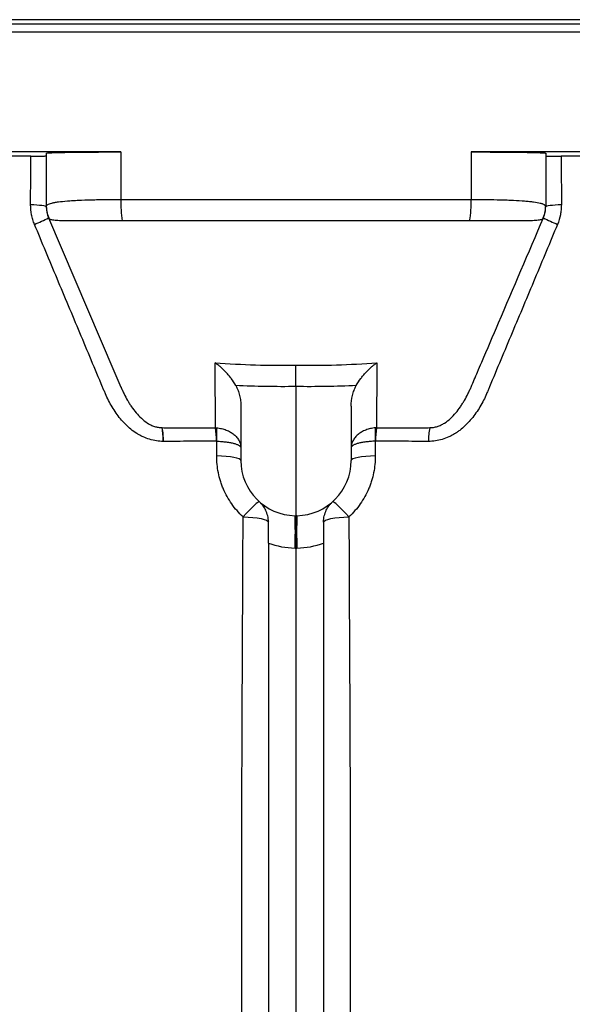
# Model space of a CAD drawing. Header units: millimetres. Extents: x 212 to 2672, y 434 to 2559.
# Tile 14 of 15: x 2165 to 2365, y 2202 to 2559. Entities that reach past the tile are written whole.
import ezdxf

# ---------------------------------------------------------------- set-up
doc = ezdxf.new("R2010")
doc.units = ezdxf.units.MM

msp = doc.modelspace()

# ---------------------------------------------------------------- linework, layer by layer
at = {"color": 7, "linetype": 'Continuous', "lineweight": 25}
for p, q in [((2607.71, 2559.08), (1922.71, 2559.08)), ((2265.21, 2557.48), (1861.03, 2557.48)), ((2669.39, 2557.48), (2265.21, 2557.48)), ((2201.62, 2511.08), (1977.77, 2511.08)), ((2174.63, 2510.64), (2174.63, 2491.33)), ((2201.62, 2511.08), (2201.62, 2493.86)), ((2552.65, 2511.08), (2328.8, 2511.08)), ((2328.8, 2511.08), (2328.8, 2493.86)), ((2355.8, 2510.64), (2355.8, 2491.33)), ((2174.63, 2491.14), (2174.63, 2491.33)), ((2175.43, 2487.2), (2199.17, 2431.67)), ((2175.43, 2487.2), (2175.43, 2487.2)), ((2199.17, 2431.67), (2201.69, 2425.77)), ((2265.21, 2425.94), (2265.21, 2379.08)), ((2245.21, 2418.87), (2245.21, 2399.09)), ((2285.21, 2418.87), (2285.21, 2399.09)), ((2264.86, 2379.09), (2265.21, 2379.08)), ((2265.56, 2379.09), (2265.21, 2379.08)), ((2265.21, 2379.08), (2265.21, 2367.35)), ((2255.21, 2369.13), (2255.21, 1869.03)), ((2275.21, 2369.13), (2275.21, 1869.03)), ((2265.21, 2367.35), (2264.86, 2367.36)), ((2265.56, 2367.36), (2265.21, 2367.35)), ((2265.21, 2367.35), (2265.21, 1869.06))]:
    msp.add_line(p, q, dxfattribs=at)
at = {"color": 1, "linetype": 'Continuous', "lineweight": 25}
for p, q in [((2265.21, 2554.56), (1858.71, 2554.56)), ((2671.71, 2554.56), (2265.21, 2554.56))]:
    msp.add_line(p, q, dxfattribs=at)
at = {"color": 7, "linetype": 'Continuous', "lineweight": 25, "flags": 128}
for points in [[(2174.63, 2491.13), (2174.53, 2491.26), (2174.22, 2491.39), (2173.73, 2491.5), (2173.05, 2491.61), (2172.21, 2491.71), (2171.23, 2491.79), (2170.13, 2491.86), (2168.94, 2491.9)], [(2361.48, 2491.9), (2360.29, 2491.86), (2359.19, 2491.79), (2358.21, 2491.71), (2357.37, 2491.61), (2356.7, 2491.5), (2356.2, 2491.39), (2355.9, 2491.26), (2355.8, 2491.13)], [(2245.21, 2399.09), (2245.05, 2399.4), (2244.56, 2399.69), (2243.77, 2399.97), (2242.7, 2400.22), (2241.39, 2400.44), (2239.88, 2400.6), (2238.21, 2400.72), (2236.44, 2400.79)], [(2293.98, 2400.79), (2292.22, 2400.72), (2290.55, 2400.6), (2289.03, 2400.44), (2287.72, 2400.22), (2286.65, 2399.97), (2285.86, 2399.69), (2285.37, 2399.4), (2285.21, 2399.09)], [(2251.88, 2384.18), (2251.69, 2384.15), (2251.31, 2383.91), (2250.75, 2383.45), (2250.03, 2382.8), (2249.17, 2381.97), (2248.19, 2380.98), (2247.13, 2379.87), (2246.01, 2378.67)], [(2284.42, 2378.67), (2283.3, 2379.87), (2282.23, 2380.98), (2281.25, 2381.97), (2280.39, 2382.8), (2279.67, 2383.45), (2279.11, 2383.91), (2278.73, 2384.15), (2278.54, 2384.18)], [(2246.01, 2378.67), (2247.84, 2378.61), (2249.58, 2378.48), (2251.17, 2378.29), (2252.56, 2378.05), (2253.69, 2377.76), (2254.52, 2377.44), (2255.04, 2377.09), (2255.21, 2376.73)], [(2275.21, 2376.73), (2275.38, 2377.09), (2275.9, 2377.44), (2276.73, 2377.76), (2277.86, 2378.05), (2279.25, 2378.29), (2280.84, 2378.48), (2282.58, 2378.61), (2284.42, 2378.67)]]:
    msp.add_lwpolyline(points, dxfattribs=at)
at = {"color": 1, "linetype": 'Continuous', "lineweight": 25, "flags": 128}
msp.add_lwpolyline([(2354.99, 2487.2), (2354.99, 2487.2)], dxfattribs=at)
at = {"color": 7, "linetype": 'Continuous', "lineweight": 25}
for centre, radius, start, end in [((2184.3, 2491.33), 9.67, 180.0251, 208.7129), ((2184.63, 2491.13), 10, 180.2326, 203.1648), ((2245.96, 2493.25), 44.34, 179.207, 189.2976), ((2284.46, 2493.25), 44.34, 350.7026, 0.7933), ((2346.12, 2491.33), 9.67, 331.286, 359.9749), ((2153.66, 2526.74), 45.13, 291.7003, 298.8373), ((2376.76, 2526.73), 45.13, 241.1622, 248.2995), ((2187.04, 2405.94), 30.03, 0.198, 9.7512), ((2187.2, 2405.8), 29.95, 0.4551, 10.0374), ((2196.96, 2405.68), 39.41, 0.6336, 7.7566), ((2193.62, 2408.54), 42.9, 356.7566, 3.2434), ((2336.8, 2408.54), 42.9, 176.7566, 183.2434), ((2333.46, 2405.68), 39.41, 172.2453, 179.368), ((2343.22, 2405.81), 29.96, 169.9726, 179.5538), ((2265.21, 2399.09), 20, 180, 269), ((2265.21, 2399.09), 20, 271, 0), ((2111.13, 2373.22), 153.84, 357.8143, 2.1857), ((2407.59, 2373.22), 142.15, 177.6344, 182.3656), ((2265.39, 2397.35), 30, 250.1749, 269), ((2265.04, 2397.35), 30, 271, 289.8251)]:
    msp.add_arc(centre, radius, start, end, dxfattribs=at)
for points, knots in [([(2168.96, 2509.56), (2166.74, 2509.56), (2164.53, 2509.56), (2160.13, 2509.56), (2157.93, 2509.56), (2155.75, 2509.56)], [0, 0, 0, 0, 0.5, 0.5, 1, 1, 1, 1]), ([(2168.96, 2509.56), (2169.78, 2509.56), (2170.54, 2509.56), (2171.59, 2509.57), (2171.92, 2509.57), (2172.53, 2509.58), (2172.8, 2509.58), (2173.18, 2509.59), (2173.31, 2509.59), (2173.53, 2509.6), (2173.64, 2509.6), (2173.93, 2509.61), (2174.09, 2509.61), (2174.36, 2509.63), (2174.46, 2509.63), (2174.59, 2509.65), (2174.63, 2509.65), (2174.63, 2509.66)], [0, 0, 0, 0, 0.25, 0.25, 0.375, 0.375, 0.5, 0.5, 0.5625, 0.5625, 0.625, 0.625, 0.75, 0.75, 0.875, 0.875, 1, 1, 1, 1]), ([(2174.63, 2510.64), (2174.63, 2510.67), (2174.8, 2510.7), (2175.29, 2510.74), (2175.49, 2510.76), (2175.86, 2510.78), (2176, 2510.79), (2176.29, 2510.8), (2176.44, 2510.81), (2177.26, 2510.84), (2178.07, 2510.87), (2179.49, 2510.91), (2180, 2510.92), (2180.82, 2510.93), (2181.1, 2510.94), (2181.68, 2510.95), (2181.98, 2510.96), (2183.52, 2510.98), (2184.86, 2511), (2187.04, 2511.02), (2187.79, 2511.03), (2189.35, 2511.04), (2190.16, 2511.05), (2192.63, 2511.06), (2194.35, 2511.07), (2197.01, 2511.08), (2197.91, 2511.08), (2199.75, 2511.08), (2200.68, 2511.08), (2201.62, 2511.08)], [0, 0, 0, 0, 0.125, 0.125, 0.1875, 0.1875, 0.21875, 0.21875, 0.25, 0.25, 0.375, 0.375, 0.4375, 0.4375, 0.46875, 0.46875, 0.5, 0.5, 0.625, 0.625, 0.6875, 0.6875, 0.75, 0.75, 0.875, 0.875, 0.9375, 0.9375, 1, 1, 1, 1]), ([(2328.8, 2511.08), (2330.68, 2511.08), (2332.51, 2511.08), (2335.16, 2511.07), (2336.04, 2511.07), (2337.33, 2511.06), (2337.75, 2511.06), (2338.6, 2511.06), (2339.02, 2511.06), (2341.09, 2511.04), (2342.64, 2511.03), (2344.81, 2511.01), (2345.51, 2511), (2346.53, 2510.98), (2346.86, 2510.98), (2347.5, 2510.97), (2347.82, 2510.97), (2349.36, 2510.94), (2350.45, 2510.92), (2351.87, 2510.88), (2352.31, 2510.87), (2353.12, 2510.84), (2353.49, 2510.83), (2354.47, 2510.79), (2354.96, 2510.76), (2355.46, 2510.72), (2355.59, 2510.7), (2355.75, 2510.67), (2355.8, 2510.65), (2355.8, 2510.64)], [0, 0, 0, 0, 0.125, 0.125, 0.1875, 0.1875, 0.21875, 0.21875, 0.25, 0.25, 0.375, 0.375, 0.4375, 0.4375, 0.46875, 0.46875, 0.5, 0.5, 0.625, 0.625, 0.6875, 0.6875, 0.75, 0.75, 0.875, 0.875, 0.9375, 0.9375, 1, 1, 1, 1]), ([(2355.8, 2509.66), (2355.8, 2509.65), (2355.93, 2509.63), (2356.33, 2509.61), (2356.49, 2509.61), (2356.88, 2509.6), (2357.11, 2509.59), (2357.48, 2509.59), (2357.62, 2509.58), (2357.9, 2509.58), (2358.04, 2509.58), (2358.5, 2509.57), (2358.82, 2509.57), (2359.52, 2509.57), (2359.89, 2509.56), (2360.66, 2509.56), (2361.06, 2509.56), (2361.47, 2509.56)], [0, 0, 0, 0, 0.25, 0.25, 0.375, 0.375, 0.5, 0.5, 0.5625, 0.5625, 0.625, 0.625, 0.75, 0.75, 0.875, 0.875, 1, 1, 1, 1]), ([(2374.67, 2509.56), (2372.49, 2509.56), (2370.29, 2509.56), (2365.89, 2509.56), (2363.68, 2509.56), (2361.47, 2509.56)], [0, 0, 0, 0, 0.5, 0.5, 1, 1, 1, 1]), ([(2170.35, 2484.8), (2170.12, 2485.37), (2169.91, 2485.95), (2169.56, 2487.12), (2169.41, 2487.71), (2169.06, 2489.48), (2168.94, 2490.69), (2168.94, 2491.9)], [0, 0, 0, 0, 0.25, 0.25, 0.5, 0.5, 1, 1, 1, 1]), ([(2174.63, 2491.33), (2174.63, 2491.45), (2174.67, 2491.57), (2174.84, 2491.8), (2174.96, 2491.91), (2175.45, 2492.21), (2175.94, 2492.39), (2176.76, 2492.59), (2176.93, 2492.63), (2177.29, 2492.71), (2177.49, 2492.75), (2178.09, 2492.86), (2178.53, 2492.92), (2179.95, 2493.11), (2181.04, 2493.22), (2182.88, 2493.37), (2183.53, 2493.41), (2184.88, 2493.49), (2185.58, 2493.53), (2187.76, 2493.63), (2189.31, 2493.69), (2191.38, 2493.74), (2191.81, 2493.75), (2192.65, 2493.77), (2193.08, 2493.78), (2194.37, 2493.81), (2195.25, 2493.82), (2197.91, 2493.85), (2199.74, 2493.86), (2201.62, 2493.86)], [0, 0, 0, 0, 0.0625, 0.0625, 0.125, 0.125, 0.25, 0.25, 0.28125, 0.28125, 0.3125, 0.3125, 0.375, 0.375, 0.5, 0.5, 0.5625, 0.5625, 0.625, 0.625, 0.75, 0.75, 0.78125, 0.78125, 0.8125, 0.8125, 0.875, 0.875, 1, 1, 1, 1]), ([(2201.62, 2493.86), (2206.88, 2493.86), (2212.15, 2493.86), (2222.72, 2493.85), (2228.02, 2493.84), (2238.63, 2493.84), (2243.94, 2493.83), (2254.58, 2493.83), (2259.9, 2493.83), (2270.55, 2493.83), (2275.87, 2493.83), (2286.49, 2493.83), (2291.8, 2493.84), (2302.4, 2493.84), (2307.7, 2493.85), (2318.27, 2493.86), (2323.54, 2493.86), (2328.8, 2493.86)], [0, 0, 0, 0, 0.125, 0.125, 0.25, 0.25, 0.375, 0.375, 0.5, 0.5, 0.625, 0.625, 0.75, 0.75, 0.875, 0.875, 1, 1, 1, 1]), ([(2328.8, 2493.86), (2329.74, 2493.86), (2330.68, 2493.86), (2332.52, 2493.85), (2333.43, 2493.84), (2336.09, 2493.81), (2337.81, 2493.78), (2340.28, 2493.71), (2341.1, 2493.69), (2342.66, 2493.63), (2343.41, 2493.6), (2345.59, 2493.49), (2346.93, 2493.41), (2348.47, 2493.29), (2348.77, 2493.27), (2349.35, 2493.22), (2349.63, 2493.19), (2350.45, 2493.11), (2350.96, 2493.05), (2352.38, 2492.86), (2353.18, 2492.72), (2354, 2492.51), (2354.15, 2492.47), (2354.44, 2492.38), (2354.57, 2492.34), (2354.94, 2492.2), (2355.14, 2492.11), (2355.63, 2491.8), (2355.8, 2491.58), (2355.8, 2491.33)], [0, 0, 0, 0, 0.0625, 0.0625, 0.125, 0.125, 0.25, 0.25, 0.3125, 0.3125, 0.375, 0.375, 0.5, 0.5, 0.53125, 0.53125, 0.5625, 0.5625, 0.625, 0.625, 0.75, 0.75, 0.78125, 0.78125, 0.8125, 0.8125, 0.875, 0.875, 1, 1, 1, 1]), ([(2355.8, 2491.33), (2355.8, 2491.22), (2355.8, 2491.15), (2355.8, 2491.13), (2355.8, 2491.13), (2355.8, 2491.13), (2355.8, 2491.13), (2355.8, 2491.13), (2355.8, 2491.13), (2355.8, 2491.13)], [0, 0, 0, 0, 0.25, 0.25, 0.3125, 0.3125, 0.375, 0.5, 1, 1, 1, 1]), ([(2361.48, 2491.9), (2361.48, 2491.29), (2361.45, 2490.68), (2361.33, 2489.47), (2361.24, 2488.87), (2360.89, 2487.09), (2360.54, 2485.93), (2360.07, 2484.8)], [0, 0, 0, 0, 0.25, 0.25, 0.5, 0.5, 1, 1, 1, 1]), ([(2175.82, 2486.68), (2175.75, 2486.72), (2175.68, 2486.79), (2175.58, 2486.92), (2175.55, 2486.96), (2175.51, 2487.05), (2175.48, 2487.09), (2175.46, 2487.15), (2175.44, 2487.17), (2175.44, 2487.19), (2175.44, 2487.19), (2175.43, 2487.2), (2175.43, 2487.2)], [0, 0, 0, 0, 0.5, 0.5, 0.75, 0.75, 0.875, 0.9375, 0.96875, 0.984375, 0.984375, 1, 1, 1, 1]), ([(2332.58, 2434.78), (2334.62, 2439.54), (2342.04, 2456.9), (2349.55, 2474.46), (2354.99, 2487.2)], [0, 0, 0, 0, 0.274758, 1, 1, 1, 1]), ([(2354.99, 2487.2), (2354.96, 2487.14), (2354.93, 2487.07), (2354.87, 2486.96), (2354.84, 2486.92), (2354.74, 2486.79), (2354.68, 2486.72), (2354.61, 2486.68)], [0, 0, 0, 0, 0.25, 0.25, 0.5, 0.5, 1, 1, 1, 1]), ([(2207.47, 2408.9), (2206.72, 2409.39), (2206, 2409.91), (2204.61, 2411.04), (2203.95, 2411.64), (2202.06, 2413.54), (2200.94, 2414.91), (2198.91, 2417.79), (2198.01, 2419.31), (2196.79, 2421.69), (2196.41, 2422.49), (2195.89, 2423.72), (2195.72, 2424.13), (2195.38, 2424.95), (2192.46, 2431.91), (2189.54, 2438.88), (2184.05, 2452), (2181.3, 2458.56), (2175.81, 2471.68), (2173.08, 2478.24), (2170.35, 2484.8)], [0, 0, 0, 0, 0.03125, 0.03125, 0.0625, 0.0625, 0.125, 0.125, 0.1875, 0.1875, 0.21875, 0.21875, 0.234375, 0.234375, 0.25, 0.5, 0.5, 0.75, 0.75, 1, 1, 1, 1]), ([(2202.2, 2486.08), (2200.52, 2486.08), (2198.89, 2486.08), (2196.5, 2486.08), (2195.72, 2486.08), (2194.17, 2486.07), (2193.4, 2486.07), (2191.16, 2486.07), (2189.74, 2486.06), (2187.73, 2486.06), (2187.07, 2486.06), (2185.81, 2486.06), (2185.19, 2486.06), (2183.44, 2486.07), (2182.37, 2486.08), (2180.92, 2486.1), (2180.47, 2486.11), (2179.6, 2486.14), (2179.2, 2486.16), (2178.08, 2486.22), (2177.46, 2486.27), (2176.7, 2486.39), (2176.48, 2486.44), (2176.19, 2486.52), (2176.1, 2486.55), (2175.95, 2486.62), (2175.88, 2486.65), (2175.82, 2486.68)], [0, 0, 0, 0, 0.125, 0.125, 0.1875, 0.1875, 0.25, 0.25, 0.375, 0.375, 0.4375, 0.4375, 0.5, 0.5, 0.625, 0.625, 0.6875, 0.6875, 0.75, 0.75, 0.875, 0.875, 0.9375, 0.9375, 0.96875, 0.96875, 1, 1, 1, 1]), ([(2328.22, 2486.08), (2323.01, 2486.08), (2317.79, 2486.08), (2307.32, 2486.08), (2302.07, 2486.08), (2291.56, 2486.08), (2286.3, 2486.08), (2275.77, 2486.08), (2270.5, 2486.08), (2259.95, 2486.08), (2254.68, 2486.08), (2244.13, 2486.08), (2238.87, 2486.08), (2228.36, 2486.08), (2223.11, 2486.08), (2212.63, 2486.08), (2207.41, 2486.08), (2202.2, 2486.08)], [0, 0, 0, 0, 0.125, 0.125, 0.25, 0.25, 0.375, 0.375, 0.5, 0.5, 0.625, 0.625, 0.75, 0.75, 0.875, 0.875, 1, 1, 1, 1]), ([(2360.07, 2484.8), (2357.35, 2478.24), (2354.61, 2471.69), (2349.13, 2458.58), (2346.38, 2452.02), (2340.89, 2438.92), (2338.15, 2432.37), (2335.24, 2425.41), (2335.06, 2425), (2334.72, 2424.18), (2334.55, 2423.77), (2334.03, 2422.54), (2333.65, 2421.74), (2332.85, 2420.16), (2332.42, 2419.37), (2331.5, 2417.85), (2331.02, 2417.1), (2330, 2415.64), (2329.46, 2414.93), (2328.32, 2413.56), (2327.72, 2412.9), (2326.46, 2411.64), (2325.8, 2411.04), (2324.77, 2410.19), (2324.24, 2409.79), (2323.6, 2409.34), (2323.33, 2409.15), (2323.14, 2409.03), (2323.05, 2408.96), (2322.95, 2408.91)], [0, 0, 0, 0, 0.25, 0.25, 0.5, 0.5, 0.75, 0.75, 0.765625, 0.765625, 0.78125, 0.78125, 0.8125, 0.8125, 0.84375, 0.84375, 0.875, 0.875, 0.90625, 0.90625, 0.9375, 0.9375, 0.96875, 0.96875, 0.984375, 0.992187, 0.996094, 0.996094, 1, 1, 1, 1]), ([(2354.61, 2486.68), (2354.48, 2486.61), (2354.33, 2486.55), (2353.95, 2486.44), (2353.73, 2486.39), (2352.97, 2486.27), (2352.35, 2486.22), (2351.23, 2486.16), (2350.82, 2486.14), (2349.97, 2486.11), (2349.51, 2486.1), (2348.55, 2486.09), (2348.04, 2486.08), (2346.97, 2486.07), (2346.41, 2486.07), (2344.64, 2486.06), (2343.38, 2486.06), (2341.37, 2486.06), (2340.68, 2486.07), (2339.26, 2486.07), (2338.52, 2486.07), (2336.28, 2486.07), (2334.74, 2486.08), (2332.35, 2486.08), (2331.54, 2486.08), (2329.89, 2486.08), (2329.06, 2486.08), (2328.22, 2486.08)], [0, 0, 0, 0, 0.0625, 0.0625, 0.125, 0.125, 0.25, 0.25, 0.3125, 0.3125, 0.375, 0.375, 0.4375, 0.4375, 0.5, 0.5, 0.625, 0.625, 0.6875, 0.6875, 0.75, 0.75, 0.875, 0.875, 0.9375, 0.9375, 1, 1, 1, 1]), ([(2235.88, 2434.58), (2240.76, 2434.21), (2245.65, 2433.95), (2255.42, 2433.65), (2260.32, 2433.62), (2265.21, 2433.69)], [0, 0, 0, 0, 0.5, 0.5, 1, 1, 1, 1]), ([(2236.01, 2410.99), (2235.99, 2414.48), (2235.97, 2417.97), (2235.95, 2421.46), (2235.93, 2425.83), (2235.9, 2430.2), (2235.88, 2434.58)], [0, 0, 0, 0, 0.01665679, 0.01665679, 0.01665679, 0.0375052, 0.0375052, 0.0375052, 0.0375052]), ([(2243.34, 2426.33), (2242.85, 2427.21), (2242.31, 2428.03), (2241.44, 2429.21), (2241.13, 2429.59), (2240.52, 2430.33), (2240.2, 2430.69), (2239.25, 2431.72), (2238.59, 2432.36), (2237.59, 2433.25), (2237.25, 2433.53), (2236.74, 2433.94), (2236.57, 2434.07), (2236.23, 2434.33), (2236.05, 2434.45), (2235.88, 2434.58)], [0, 0, 0, 0, 0.25, 0.25, 0.375, 0.375, 0.5, 0.5, 0.75, 0.75, 0.875, 0.875, 0.9375, 0.9375, 1, 1, 1, 1]), ([(2265.21, 2433.69), (2270.1, 2433.62), (2275, 2433.65), (2284.78, 2433.95), (2289.66, 2434.21), (2294.54, 2434.58)], [0, 0, 0, 0, 0.5, 0.5, 1, 1, 1, 1]), ([(2265.21, 2425.94), (2265.21, 2426.69), (2265.21, 2427.42), (2265.21, 2428.49), (2265.21, 2428.85), (2265.21, 2429.55), (2265.21, 2429.89), (2265.21, 2430.89), (2265.21, 2431.52), (2265.21, 2432.4), (2265.21, 2432.68), (2265.21, 2433.07), (2265.21, 2433.2), (2265.21, 2433.45), (2265.21, 2433.57), (2265.21, 2433.69)], [0, 0, 0, 0, 0.25, 0.25, 0.375, 0.375, 0.5, 0.5, 0.75, 0.75, 0.875, 0.875, 0.9375, 0.9375, 1, 1, 1, 1]), ([(2287.08, 2426.33), (2287.57, 2427.21), (2288.12, 2428.03), (2288.99, 2429.21), (2289.29, 2429.59), (2289.9, 2430.33), (2290.22, 2430.69), (2291.18, 2431.73), (2291.84, 2432.37), (2292.84, 2433.25), (2293.17, 2433.53), (2293.68, 2433.94), (2293.85, 2434.07), (2294.11, 2434.26), (2294.2, 2434.33), (2294.37, 2434.45), (2294.46, 2434.52), (2294.54, 2434.58)], [0, 0, 0, 0, 0.25, 0.25, 0.375, 0.375, 0.5, 0.5, 0.75, 0.75, 0.875, 0.875, 0.9375, 0.9375, 0.96875, 0.96875, 1, 1, 1, 1]), ([(2294.54, 2434.58), (2294.52, 2430.2), (2294.5, 2425.83), (2294.47, 2421.46), (2294.45, 2417.97), (2294.44, 2414.48), (2294.41, 2410.99)], [0, 0, 0, 0, 0.02084836, 0.02084836, 0.02084836, 0.03750519, 0.03750519, 0.03750519, 0.03750519]), ([(2328.73, 2425.77), (2328.73, 2425.77), (2329.51, 2427.58), (2330.79, 2430.58), (2332.07, 2433.59), (2332.58, 2434.78)], [0, 0, 0, 0, 0.000006, 0.604395, 1, 1, 1, 1]), ([(2265.21, 2425.94), (2261.57, 2425.89), (2257.92, 2425.9), (2250.63, 2426.02), (2246.98, 2426.15), (2243.34, 2426.33)], [0, 0, 0, 0, 0.5, 0.5, 1, 1, 1, 1]), ([(2243.34, 2426.33), (2243.66, 2425.76), (2243.94, 2425.17), (2244.4, 2423.98), (2244.59, 2423.36), (2244.9, 2422.11), (2245.02, 2421.46), (2245.17, 2420.17), (2245.21, 2419.52), (2245.21, 2418.87)], [0, 0, 0, 0, 0.25, 0.25, 0.5, 0.5, 0.75, 0.75, 1, 1, 1, 1]), ([(2287.08, 2426.33), (2283.44, 2426.15), (2279.79, 2426.02), (2272.5, 2425.9), (2268.86, 2425.89), (2265.21, 2425.94)], [0, 0, 0, 0, 0.5, 0.5, 1, 1, 1, 1]), ([(2285.21, 2418.87), (2285.21, 2420.17), (2285.36, 2421.45), (2285.82, 2423.34), (2286.02, 2423.96), (2286.49, 2425.17), (2286.76, 2425.76), (2287.08, 2426.33)], [0, 0, 0, 0, 0.5, 0.5, 0.75, 0.75, 1, 1, 1, 1]), ([(2201.69, 2425.77), (2201.69, 2425.76), (2201.69, 2425.76), (2201.7, 2425.75), (2201.71, 2425.73), (2201.73, 2425.68), (2201.77, 2425.59), (2201.84, 2425.41), (2201.91, 2425.26), (2202.05, 2424.95), (2202.14, 2424.75), (2202.42, 2424.14), (2202.61, 2423.74), (2203.21, 2422.52), (2203.64, 2421.73), (2204.32, 2420.55), (2204.55, 2420.16), (2205.03, 2419.4), (2205.28, 2419.02), (2206.05, 2417.89), (2206.6, 2417.15), (2207.79, 2415.73), (2208.43, 2415.05), (2209.8, 2413.79), (2210.53, 2413.21), (2211.72, 2412.46), (2212.13, 2412.23), (2212.98, 2411.82), (2213.42, 2411.64), (2214.32, 2411.35), (2214.77, 2411.23), (2215.7, 2411.08), (2216.17, 2411.03), (2216.65, 2411.03)], [0, 0, 0, 0, 0.000977, 0.000977, 0.001953, 0.003906, 0.007812, 0.015625, 0.03125, 0.03125, 0.0625, 0.0625, 0.125, 0.125, 0.25, 0.25, 0.3125, 0.3125, 0.375, 0.375, 0.5, 0.5, 0.625, 0.625, 0.75, 0.75, 0.8125, 0.8125, 0.875, 0.875, 0.9375, 0.9375, 1, 1, 1, 1]), ([(2313.73, 2411.03), (2314.2, 2411.03), (2314.66, 2411.07), (2315.59, 2411.22), (2316.05, 2411.33), (2316.95, 2411.63), (2317.4, 2411.8), (2318.26, 2412.21), (2318.67, 2412.44), (2319.86, 2413.19), (2320.59, 2413.76), (2321.95, 2415.01), (2322.59, 2415.69), (2323.78, 2417.11), (2324.34, 2417.85), (2325.12, 2418.98), (2325.37, 2419.37), (2325.86, 2420.14), (2326.09, 2420.53), (2326.78, 2421.71), (2327.2, 2422.51), (2327.81, 2423.73), (2328, 2424.14), (2328.38, 2424.95), (2328.56, 2425.36), (2328.73, 2425.77)], [0, 0, 0, 0, 0.0625, 0.0625, 0.125, 0.125, 0.1875, 0.1875, 0.25, 0.25, 0.375, 0.375, 0.5, 0.5, 0.625, 0.625, 0.6875, 0.6875, 0.75, 0.75, 0.875, 0.875, 0.9375, 0.9375, 1, 1, 1, 1]), ([(2217.08, 2406.04), (2215.38, 2406.05), (2213.73, 2406.31), (2211.3, 2407.05), (2210.5, 2407.35), (2209.34, 2407.88), (2208.96, 2408.07), (2208.39, 2408.37), (2208.11, 2408.52), (2207.79, 2408.71), (2207.65, 2408.79), (2207.56, 2408.85), (2207.51, 2408.88), (2207.47, 2408.9)], [0, 0, 0, 0, 0.5, 0.5, 0.75, 0.75, 0.875, 0.875, 0.9375, 0.96875, 0.984375, 0.984375, 1, 1, 1, 1]), ([(2216.7, 2411.03), (2217.5, 2411.02), (2218.3, 2411.02), (2219.91, 2411.02), (2220.71, 2411.02), (2223.12, 2411.01), (2224.73, 2411.01), (2229.55, 2411), (2232.78, 2411), (2236.01, 2410.99)], [0, 0, 0, 0, 0.125, 0.125, 0.25, 0.25, 0.5, 0.5, 1, 1, 1, 1]), ([(2236.45, 2410.96), (2237.06, 2410.91), (2237.64, 2410.81), (2238.5, 2410.62), (2238.79, 2410.54), (2239.34, 2410.37), (2239.62, 2410.27), (2240.42, 2409.97), (2240.92, 2409.73), (2241.87, 2409.18), (2242.31, 2408.87), (2243.11, 2408.22), (2243.46, 2407.86), (2243.93, 2407.3), (2244.08, 2407.1), (2244.34, 2406.7), (2244.46, 2406.5), (2244.78, 2405.89), (2244.94, 2405.47), (2245.1, 2404.82), (2245.14, 2404.6), (2245.18, 2404.27), (2245.19, 2404.16), (2245.21, 2403.94), (2245.21, 2403.82), (2245.21, 2403.71)], [0, 0, 0, 0, 0.125, 0.125, 0.1875, 0.1875, 0.25, 0.25, 0.375, 0.375, 0.5, 0.5, 0.625, 0.625, 0.6875, 0.6875, 0.75, 0.75, 0.875, 0.875, 0.9375, 0.9375, 0.96875, 0.96875, 1, 1, 1, 1]), ([(2293.97, 2410.96), (2293.37, 2410.91), (2292.78, 2410.81), (2291.92, 2410.62), (2291.64, 2410.54), (2291.08, 2410.37), (2290.8, 2410.27), (2290, 2409.97), (2289.5, 2409.73), (2288.55, 2409.18), (2288.11, 2408.87), (2287.31, 2408.22), (2286.96, 2407.86), (2286.49, 2407.3), (2286.35, 2407.1), (2286.08, 2406.7), (2285.96, 2406.5), (2285.65, 2405.89), (2285.49, 2405.47), (2285.32, 2404.82), (2285.28, 2404.6), (2285.24, 2404.27), (2285.23, 2404.16), (2285.21, 2403.94), (2285.21, 2403.82), (2285.21, 2403.71)], [0, 0, 0, 0, 0.125, 0.125, 0.1875, 0.1875, 0.25, 0.25, 0.375, 0.375, 0.5, 0.5, 0.625, 0.625, 0.6875, 0.6875, 0.75, 0.75, 0.875, 0.875, 0.9375, 0.9375, 0.96875, 0.96875, 1, 1, 1, 1]), ([(2294.41, 2410.99), (2297.65, 2411), (2300.87, 2411), (2305.69, 2411.01), (2307.3, 2411.01), (2309.71, 2411.02), (2310.51, 2411.02), (2312.12, 2411.02), (2312.92, 2411.02), (2313.73, 2411.03)], [0, 0, 0, 0, 0.5, 0.5, 0.75, 0.75, 0.875, 0.875, 1, 1, 1, 1]), ([(2322.95, 2408.91), (2322.59, 2408.68), (2322.21, 2408.47), (2321.45, 2408.07), (2321.07, 2407.88), (2319.9, 2407.35), (2319.09, 2407.04), (2316.64, 2406.3), (2314.98, 2406.04), (2313.27, 2406.04)], [0, 0, 0, 0, 0.125, 0.125, 0.25, 0.25, 0.5, 0.5, 1, 1, 1, 1]), ([(2236.37, 2406.11), (2233.15, 2406.1), (2229.95, 2406.1), (2225.14, 2406.08), (2223.55, 2406.07), (2221.15, 2406.06), (2220.35, 2406.06), (2219.15, 2406.05), (2218.75, 2406.05), (2217.95, 2406.05), (2217.55, 2406.04), (2217.16, 2406.04)], [0, 0, 0, 0, 0.5, 0.5, 0.75, 0.75, 0.875, 0.875, 0.9375, 0.9375, 1, 1, 1, 1]), ([(2236.45, 2406.11), (2237.06, 2406.09), (2237.64, 2406.06), (2238.5, 2405.99), (2238.79, 2405.97), (2239.34, 2405.91), (2239.62, 2405.88), (2240.42, 2405.78), (2240.92, 2405.7), (2241.87, 2405.52), (2242.31, 2405.42), (2243.11, 2405.2), (2243.46, 2405.09), (2243.93, 2404.9), (2244.08, 2404.83), (2244.34, 2404.7), (2244.46, 2404.64), (2244.78, 2404.43), (2244.94, 2404.29), (2245.1, 2404.08), (2245.14, 2404.01), (2245.18, 2403.9), (2245.19, 2403.86), (2245.21, 2403.79), (2245.21, 2403.75), (2245.21, 2403.71)], [0, 0, 0, 0, 0.125, 0.125, 0.1875, 0.1875, 0.25, 0.25, 0.375, 0.375, 0.5, 0.5, 0.625, 0.625, 0.6875, 0.6875, 0.75, 0.75, 0.875, 0.875, 0.9375, 0.9375, 0.96875, 0.96875, 1, 1, 1, 1]), ([(2293.97, 2406.11), (2293.37, 2406.09), (2292.78, 2406.06), (2291.92, 2405.99), (2291.64, 2405.97), (2291.08, 2405.91), (2290.8, 2405.88), (2290, 2405.78), (2289.5, 2405.7), (2288.55, 2405.52), (2288.11, 2405.42), (2287.31, 2405.2), (2286.96, 2405.09), (2286.49, 2404.9), (2286.35, 2404.83), (2286.08, 2404.7), (2285.96, 2404.64), (2285.65, 2404.43), (2285.49, 2404.29), (2285.32, 2404.08), (2285.28, 2404.01), (2285.24, 2403.9), (2285.23, 2403.86), (2285.21, 2403.79), (2285.21, 2403.75), (2285.21, 2403.71)], [0, 0, 0, 0, 0.125, 0.125, 0.1875, 0.1875, 0.25, 0.25, 0.375, 0.375, 0.5, 0.5, 0.625, 0.625, 0.6875, 0.6875, 0.75, 0.75, 0.875, 0.875, 0.9375, 0.9375, 0.96875, 0.96875, 1, 1, 1, 1]), ([(2313.27, 2406.04), (2312.87, 2406.04), (2312.47, 2406.05), (2311.67, 2406.05), (2311.27, 2406.05), (2310.07, 2406.06), (2309.28, 2406.06), (2306.88, 2406.07), (2305.28, 2406.08), (2300.48, 2406.1), (2297.27, 2406.1), (2294.06, 2406.11)], [0, 0, 0, 0, 0.0625, 0.0625, 0.125, 0.125, 0.25, 0.25, 0.5, 0.5, 1, 1, 1, 1]), ([(2246.01, 2378.67), (2245.24, 2379.38), (2244.51, 2380.13), (2243.13, 2381.7), (2242.49, 2382.52), (2240.7, 2385.07), (2239.7, 2386.87), (2238.68, 2389.24), (2238.49, 2389.72), (2238.13, 2390.69), (2237.96, 2391.19), (2237.5, 2392.67), (2237.25, 2393.67), (2236.64, 2396.68), (2236.44, 2398.72), (2236.44, 2400.79)], [0, 0, 0, 0, 0.125, 0.125, 0.25, 0.25, 0.5, 0.5, 0.5625, 0.5625, 0.625, 0.625, 0.75, 0.75, 1, 1, 1, 1]), ([(2293.98, 2400.79), (2293.99, 2398.72), (2293.78, 2396.68), (2293.18, 2393.67), (2292.92, 2392.67), (2292.46, 2391.19), (2292.29, 2390.69), (2291.93, 2389.72), (2291.74, 2389.24), (2290.73, 2386.87), (2289.73, 2385.07), (2287.94, 2382.52), (2287.29, 2381.7), (2285.92, 2380.13), (2285.19, 2379.38), (2284.42, 2378.67)], [0, 0, 0, 0, 0.25, 0.25, 0.375, 0.375, 0.4375, 0.4375, 0.5, 0.5, 0.75, 0.75, 0.875, 0.875, 1, 1, 1, 1]), ([(2255.21, 2376.73), (2255.21, 2377.56), (2255.11, 2378.32), (2254.77, 2379.76), (2254.53, 2380.43), (2253.93, 2381.66), (2253.59, 2382.23), (2253, 2383.01), (2252.79, 2383.26), (2252.46, 2383.62), (2252.35, 2383.73), (2252.12, 2383.96), (2252, 2384.07), (2251.88, 2384.18)], [0, 0, 0, 0, 0.25, 0.25, 0.5, 0.5, 0.75, 0.75, 0.875, 0.875, 0.9375, 0.9375, 1, 1, 1, 1]), ([(2275.21, 2376.73), (2275.21, 2377.56), (2275.31, 2378.32), (2275.65, 2379.76), (2275.9, 2380.43), (2276.49, 2381.66), (2276.83, 2382.23), (2277.42, 2383.01), (2277.63, 2383.26), (2277.96, 2383.62), (2278.07, 2383.73), (2278.31, 2383.96), (2278.42, 2384.07), (2278.54, 2384.18)], [0, 0, 0, 0, 0.25, 0.25, 0.5, 0.5, 0.75, 0.75, 0.875, 0.875, 0.9375, 0.9375, 1, 1, 1, 1]), ([(2245.43, 1955.92), (2245.44, 1959.7), (2245.44, 1963.51), (2245.44, 1971.18), (2245.45, 1975.04), (2245.45, 1986.68), (2245.46, 1994.53), (2245.46, 2006.43), (2245.46, 2010.42), (2245.47, 2018.44), (2245.47, 2022.48), (2245.47, 2034.64), (2245.48, 2042.84), (2245.49, 2067.69), (2245.49, 2084.61), (2245.5, 2106.19), (2245.5, 2110.53), (2245.5, 2119.25), (2245.5, 2123.64), (2245.51, 2136.84), (2245.51, 2145.7), (2245.51, 2172.44), (2245.51, 2190.47), (2245.52, 2217.83), (2245.52, 2227.01), (2245.53, 2245.46), (2245.54, 2254.74), (2245.58, 2273.41), (2245.6, 2282.8), (2245.67, 2301.69), (2245.71, 2311.18), (2245.8, 2330.29), (2245.85, 2339.89), (2245.94, 2359.2), (2245.98, 2368.91), (2246.01, 2378.67)], [0, 0, 0, 0, 0.03125, 0.03125, 0.0625, 0.0625, 0.125, 0.125, 0.15625, 0.15625, 0.1875, 0.1875, 0.25, 0.25, 0.375, 0.375, 0.40625, 0.40625, 0.4375, 0.4375, 0.5, 0.5, 0.625, 0.625, 0.6875, 0.6875, 0.75, 0.75, 0.8125, 0.8125, 0.875, 0.875, 0.9375, 0.9375, 1, 1, 1, 1]), ([(2255.21, 2369.13), (2255.21, 2369.78), (2255.21, 2370.43), (2255.21, 2371.73), (2255.21, 2372.39), (2255.21, 2373.69), (2255.21, 2374.32), (2255.21, 2375.55), (2255.21, 2376.15), (2255.21, 2376.73)], [0, 0, 0, 0, 0.25, 0.25, 0.5, 0.5, 0.75, 0.75, 1, 1, 1, 1]), ([(2275.21, 2376.73), (2275.21, 2376.15), (2275.21, 2375.55), (2275.21, 2374.32), (2275.21, 2373.69), (2275.21, 2372.39), (2275.21, 2371.73), (2275.21, 2370.43), (2275.21, 2369.78), (2275.21, 2369.13)], [0, 0, 0, 0, 0.25, 0.25, 0.5, 0.5, 0.75, 0.75, 1, 1, 1, 1]), ([(2284.42, 2378.67), (2284.44, 2368.92), (2284.48, 2359.22), (2284.57, 2339.93), (2284.62, 2330.34), (2284.71, 2311.25), (2284.76, 2301.77), (2284.82, 2282.9), (2284.85, 2273.52), (2284.88, 2254.87), (2284.89, 2245.6), (2284.9, 2227.16), (2284.9, 2218), (2284.91, 2190.66), (2284.91, 2172.64), (2284.91, 2145.94), (2284.92, 2137.09), (2284.92, 2119.49), (2284.92, 2110.76), (2284.93, 2084.83), (2284.94, 2067.87), (2284.95, 2042.94), (2284.95, 2034.72), (2284.95, 2022.51), (2284.96, 2018.46), (2284.96, 2010.42), (2284.96, 2006.42), (2284.97, 1994.5), (2284.97, 1986.65), (2284.98, 1971.14), (2284.98, 1963.48), (2284.99, 1955.92)], [0, 0, 0, 0, 0.0625, 0.0625, 0.125, 0.125, 0.1875, 0.1875, 0.25, 0.25, 0.3125, 0.3125, 0.375, 0.375, 0.5, 0.5, 0.5625, 0.5625, 0.625, 0.625, 0.75, 0.75, 0.8125, 0.8125, 0.84375, 0.84375, 0.875, 0.875, 0.9375, 0.9375, 1, 1, 1, 1])]:
    msp.add_open_spline(points, degree=3, knots=knots, dxfattribs=at)
for points in [[(2168.94, 2491.9), (2168.95, 2497.79), (2168.95, 2503.68), (2168.96, 2509.56)], [(2361.47, 2509.56), (2361.47, 2503.68), (2361.48, 2497.79), (2361.48, 2491.9)], [(2354.99, 2487.2), (2355.23, 2487.84), (2355.69, 2489.11), (2355.76, 2490.46), (2355.8, 2491.13)], [(2216.65, 2411.03), (2216.66, 2411.03), (2216.68, 2411.03), (2216.7, 2411.03)], [(2236.01, 2410.99), (2236.16, 2410.99), (2236.31, 2410.98), (2236.45, 2410.96)], [(2294.41, 2410.99), (2294.27, 2410.99), (2294.12, 2410.98), (2293.97, 2410.96)], [(2217.16, 2406.04), (2217.13, 2406.04), (2217.1, 2406.04), (2217.08, 2406.04)], [(2236.45, 2406.11), (2236.42, 2406.11), (2236.4, 2406.11), (2236.37, 2406.11)], [(2236.44, 2400.79), (2236.45, 2402.56), (2236.45, 2404.33), (2236.45, 2406.11)], [(2293.97, 2406.11), (2293.97, 2404.33), (2293.98, 2402.56), (2293.98, 2400.79)], [(2294.06, 2406.11), (2294.03, 2406.11), (2294, 2406.11), (2293.97, 2406.11)]]:
    msp.add_open_spline(points, degree=3, dxfattribs=at)

doc.saveas('drawing.dxf')
